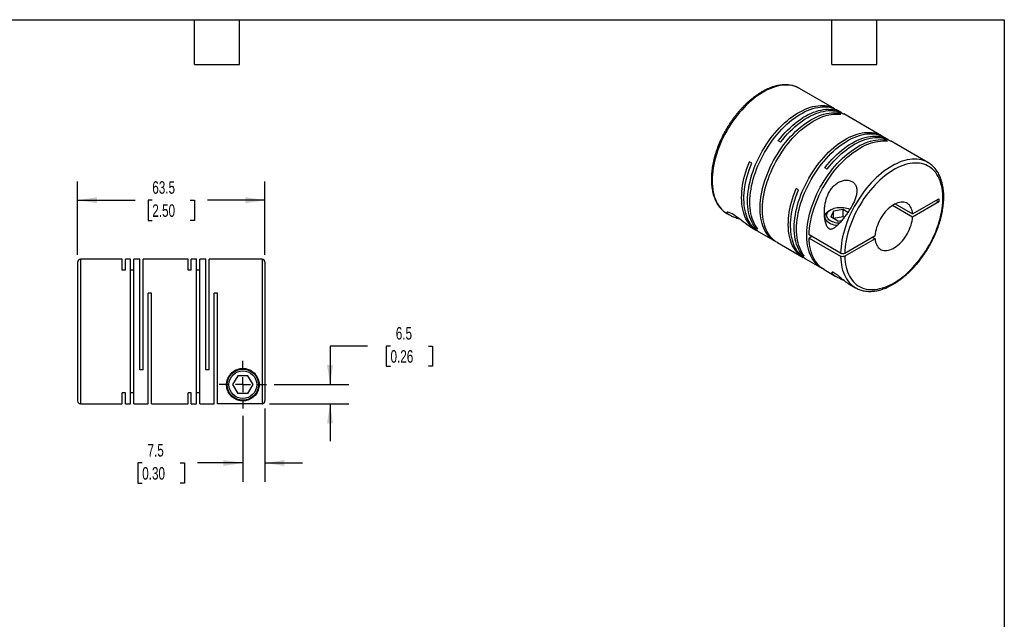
# Model space of a CAD drawing. Header units: millimetres. Extents: x 13 to 546, y 13 to 419.
# Tile 3 of 3: x 213 to 546, y 216 to 419. Entities that reach past the tile are written whole.
import ezdxf

# ---------------------------------------------------------------- set-up
doc = ezdxf.new("R2010")
doc.units = ezdxf.units.MM
doc.header["$LTSCALE"] = 2
doc.linetypes.add('SLD-Center', pattern=[19.05, 15.24, -1.27, 1.27, -1.27])
doc.linetypes.add('SLD-Solid', pattern=[0])
doc.layers.add('CENTER', color=40, linetype='SLD-Center')
doc.layers.add('DIMENSIONS', color=140, linetype='SLD-Solid', lineweight=25)
doc.layers.add('TEXT', color=140, linetype='SLD-Solid', lineweight=25)
doc.styles.add('SLDTEXTSTYLE0', font='TXT', dxfattribs={"width": 0.7})
doc.dimstyles.new('SLDDIMSTYLE1', dxfattribs={"dimtxt": 4.316016, "dimasz": 6.604, "dimexe": 0, "dimexo": 0.0625, "dimgap": 1.079004, "dimtad": 0, "dimtih": 1, "dimtoh": 1, "dimdec": 1, "dimrnd": 1e-09, "dimzin": 12, "dimdsep": 46, "dimtxsty": 'SLDTEXTSTYLE0', "dimsah": 1, "dimcen": 0.09, "dimadec": 0, "dimazin": 3, "dimtfac": 1, "dimtdec": 1, "dimtmove": 0, "dimatfit": 0, "dimfxl": 0, "dimfrac": 2, "dimtolj": 1, "dimtzin": 12, "dimarcsym": 0})
doc.dimstyles.new('SLDDIMSTYLE4', dxfattribs={"dimtxt": 4.316016, "dimasz": 6.604, "dimexe": 0, "dimexo": 0.0625, "dimgap": 1.079004, "dimtad": 0, "dimtih": 1, "dimtoh": 1, "dimdec": 1, "dimrnd": 1e-09, "dimzin": 12, "dimdsep": 46, "dimtxsty": 'SLDTEXTSTYLE0', "dimsah": 1, "dimcen": 0.09, "dimadec": 0, "dimazin": 3, "dimtfac": 1, "dimtdec": 1, "dimtofl": 0, "dimtmove": 0, "dimatfit": 3, "dimfxl": 0, "dimfrac": 2, "dimtolj": 1, "dimtzin": 12, "dimarcsym": 0})

# ---------------------------------------------------------------- blocks, each defined once
blk = doc.blocks.new('_D_5')
at = {"layer": 'DIMENSIONS'}
for p, q in [((295.71, 287.39), (295.71, 262.53)), ((288.21, 284.84), (288.21, 262.53)), ((254.13, 268.88), (252.68, 268.88)), ((252.68, 268.88), (252.68, 262.02)), ((266.95, 268.88), (268.4, 268.88)), ((268.4, 268.88), (268.4, 262.02)), ((288.21, 268.88), (272.8, 268.88)), ((295.71, 268.88), (308.41, 268.88)), ((252.68, 262.02), (254.13, 262.02)), ((268.4, 262.02), (266.95, 262.02))]:
    blk.add_line(p, q, dxfattribs=at)
for points in [[(288.21, 268.88), (281.6, 269.89), (281.6, 267.86)], [(295.71, 268.88), (302.31, 267.86), (302.31, 269.89)]]:
    blk.add_solid(points, dxfattribs=at)
at = {"layer": 'DIMENSIONS', "char_height": 4.233, "attachment_point": 1, "style": 'SLDTEXTSTYLE0'}
for s, insert in [('7.5', (255.92, 275.3)), ('0.30', (254.13, 267.47))]:
    blk.add_mtext(s, dxfattribs=dict(at, insert=insert))
blk = doc.blocks.new('_D_6')
at = {"layer": 'DIMENSIONS'}
for p, q in [((330.44, 308.5), (317.74, 308.5)), ((317.74, 308.5), (317.74, 295.42)), ((338.22, 308.5), (336.77, 308.5)), ((336.77, 308.5), (336.77, 301.64)), ((351.04, 308.5), (352.49, 308.5)), ((352.49, 308.5), (352.49, 301.64)), ((336.77, 301.64), (338.22, 301.64)), ((352.49, 301.64), (351.04, 301.64)), ((298.79, 295.42), (324.09, 295.42)), ((297.25, 288.93), (324.09, 288.93)), ((317.74, 288.93), (317.74, 276.23))]:
    blk.add_line(p, q, dxfattribs=at)
for points in [[(317.74, 295.42), (318.75, 302.03), (316.72, 302.03)], [(317.74, 288.93), (316.72, 282.33), (318.75, 282.33)]]:
    blk.add_solid(points, dxfattribs=at)
at = {"layer": 'DIMENSIONS', "char_height": 4.233, "attachment_point": 1, "style": 'SLDTEXTSTYLE0'}
for s, insert in [('6.5', (340.01, 314.93)), ('0.26', (338.22, 307.1))]:
    blk.add_mtext(s, dxfattribs=dict(at, insert=insert))
blk = doc.blocks.new('_D_7')
at = {"layer": 'DIMENSIONS'}
for p, q in [((232.21, 339.46), (232.21, 364.27)), ((295.71, 339.46), (295.71, 364.27)), ((232.21, 357.92), (251.69, 357.92)), ((257.54, 357.92), (256.09, 357.92)), ((256.09, 357.92), (256.09, 351.06)), ((270.37, 357.92), (271.82, 357.92)), ((271.82, 357.92), (271.82, 351.06)), ((295.71, 357.92), (276.22, 357.92)), ((256.09, 351.06), (257.54, 351.06)), ((271.82, 351.06), (270.37, 351.06))]:
    blk.add_line(p, q, dxfattribs=at)
for points in [[(232.21, 357.92), (238.81, 356.91), (238.81, 358.94)], [(295.71, 357.92), (289.1, 358.94), (289.1, 356.91)]]:
    blk.add_solid(points, dxfattribs=at)
at = {"layer": 'DIMENSIONS', "char_height": 4.233, "attachment_point": 1, "style": 'SLDTEXTSTYLE0'}
for s, insert in [('63.5', (257.54, 364.35)), ('2.50', (257.54, 356.52))]:
    blk.add_mtext(s, dxfattribs=dict(at, insert=insert))
blk = doc.blocks.new('SW_CENTERMARKSYMBOL_2')
at = {"layer": 'CENTER', "color": 0}
for p, q in [((0, 5.08), (0, 8.04)), ((-5.08, 0), (-8.04, 0)), ((0, 0), (-2.54, 0)), ((0, 0), (0, 2.54)), ((0, 0), (0, -2.54)), ((0, 0), (2.54, 0)), ((5.08, 0), (8.04, 0)), ((0, -5.08), (0, -8.04))]:
    blk.add_line(p, q, dxfattribs=at)

msp = doc.modelspace()

# ---------------------------------------------------------------- linework, layer by layer
for p, q in [((476.74, 395.8), (476.72, 395.81)), ((488.73, 388.88), (476.74, 395.8)), ((490.95, 387.6), (489.5, 388.43)), ((490.69, 387.03), (489.91, 387.48)), ((489.91, 387.11), (489.91, 387.48)), ((504.53, 379.76), (491.73, 387.15)), ((470.29, 377.58), (469.51, 378.03)), ((506.76, 378.47), (505.31, 379.31)), ((506.49, 377.91), (505.72, 378.36)), ((505.72, 377.99), (505.72, 378.36)), ((520.23, 370.7), (507.54, 378.02)), ((460.56, 370.52), (459.78, 370.97)), ((486.09, 368.46), (485.32, 368.91)), ((476.36, 361.39), (475.58, 361.84)), ((515.03, 353.27), (523.89, 358.38)), ((523.89, 357.32), (515.03, 352.2)), ((522.97, 357.85), (523.89, 357.32)), ((523.89, 358.38), (523.89, 357.32)), ((487.33, 354.71), (486.91, 354.46)), ((488.21, 354.2), (487.31, 352.27)), ((491.55, 354.72), (488.21, 354.2)), ((488.21, 351.75), (488.21, 354.2)), ((493.12, 353.81), (491.55, 354.72)), ((491.55, 352.27), (491.55, 354.72)), ((515.03, 352.2), (508.23, 356.13)), ((509.14, 356.67), (515.03, 353.27)), ((452.24, 353.37), (452.99, 352.93)), ((485.35, 352.3), (485.35, 351.31)), ((489.76, 350.86), (487.31, 352.27)), ((491.55, 352.27), (488.21, 351.75)), ((489.76, 350.86), (491.04, 351.05)), ((491.87, 352.09), (491.55, 352.27)), ((460.69, 348.49), (462.21, 347.61)), ((461.79, 348.57), (462.11, 348.76)), ((462.57, 348.12), (461.79, 348.57)), ((462.99, 347.16), (468.47, 344)), ((469.25, 343.55), (478.02, 338.49)), ((490.66, 340.01), (479.98, 346.18)), ((480.9, 345.65), (479.98, 345.11)), ((479.98, 345.11), (490.66, 338.95)), ((492.08, 340.01), (502.34, 345.94)), ((502.34, 344.88), (492.08, 338.95)), ((501.42, 345.41), (502.34, 344.88)), ((232.21, 336.92), (232.21, 289.92)), ((247.31, 337.92), (233.21, 337.92)), ((233.21, 337.92), (233.21, 288.92)), ((247.31, 334.19), (247.31, 337.92)), ((250.16, 337.92), (248.41, 337.92)), ((248.41, 334.19), (248.41, 337.92)), ((250.16, 288.92), (250.16, 337.92)), ((253.31, 337.92), (251.26, 337.92)), ((251.26, 288.92), (251.26, 337.92)), ((253.31, 300.42), (253.31, 337.92)), ((269.66, 337.92), (254.41, 337.92)), ((254.41, 300.42), (254.41, 337.92)), ((269.66, 334.19), (269.66, 337.92)), ((272.51, 337.92), (270.76, 337.92)), ((270.76, 334.19), (270.76, 337.92)), ((272.51, 288.92), (272.51, 337.92)), ((275.66, 337.92), (273.61, 337.92)), ((273.61, 288.92), (273.61, 337.92)), ((275.66, 300.42), (275.66, 337.92)), ((294.71, 337.92), (276.76, 337.92)), ((276.76, 300.42), (276.76, 337.92)), ((294.71, 337.92), (294.71, 288.93)), ((295.71, 336.92), (295.71, 289.93)), ((477.6, 339.45), (477.92, 339.63)), ((478.37, 339), (477.6, 339.45)), ((478.79, 338.04), (484.27, 334.87)), ((248.41, 334.19), (247.31, 334.19)), ((251.26, 334.19), (250.16, 334.19)), ((270.76, 334.19), (269.66, 334.19)), ((273.61, 334.19), (272.51, 334.19)), ((485.05, 334.42), (489.07, 332.1)), ((493.2, 329.72), (495.73, 328.26)), ((495.73, 328.26), (495.76, 328.24)), ((257.26, 326.42), (256.16, 326.42)), ((256.16, 288.92), (256.16, 326.42)), ((257.26, 288.92), (257.26, 326.42)), ((279.61, 326.42), (278.51, 326.42)), ((278.51, 288.92), (278.51, 326.42)), ((279.61, 288.93), (279.61, 326.42)), ((254.41, 300.42), (253.31, 300.42)), ((276.76, 300.42), (275.66, 300.42)), ((286.47, 298.42), (284.74, 295.42)), ((289.94, 298.42), (286.47, 298.42)), ((291.67, 295.42), (289.94, 298.42)), ((284.74, 295.42), (286.47, 292.42)), ((289.94, 292.42), (291.67, 295.42)), ((248.41, 292.66), (247.31, 292.66)), ((247.31, 288.92), (247.31, 292.66)), ((248.41, 288.92), (248.41, 292.66)), ((251.26, 292.66), (250.16, 292.66)), ((270.76, 292.66), (269.66, 292.66)), ((269.66, 288.92), (269.66, 292.66)), ((270.76, 288.92), (270.76, 292.66)), ((273.61, 292.66), (272.51, 292.66)), ((289.94, 292.42), (286.47, 292.42)), ((233.21, 288.92), (247.31, 288.92)), ((248.41, 288.92), (250.16, 288.92)), ((251.26, 288.92), (256.16, 288.92)), ((257.26, 288.92), (269.66, 288.92)), ((270.76, 288.92), (272.51, 288.92)), ((273.61, 288.92), (278.51, 288.92)), ((294.71, 288.93), (279.61, 288.93))]:
    msp.add_line(p, q)
at = {"flags": 128}
for points in [[(476.72, 395.81), (476.26, 396.06), (475.59, 396.35), (474.89, 396.59), (474.16, 396.76), (473.41, 396.88), (472.63, 396.94), (471.83, 396.94), (471.02, 396.88), (470.18, 396.76), (469.33, 396.59), (468.47, 396.35), (467.6, 396.06), (466.72, 395.71), (465.83, 395.3), (464.94, 394.84), (464.05, 394.32), (463.15, 393.76), (462.27, 393.14), (461.39, 392.47), (460.51, 391.76), (459.65, 391), (458.8, 390.19), (457.97, 389.35), (457.15, 388.46), (456.35, 387.54), (455.58, 386.59), (454.82, 385.6), (454.1, 384.59), (453.4, 383.54), (452.73, 382.48), (452.09, 381.39), (451.48, 380.28), (450.91, 379.16), (450.37, 378.03), (449.88, 376.89), (449.42, 375.74), (449, 374.59), (448.62, 373.44), (448.28, 372.29), (447.99, 371.15), (447.74, 370.01), (447.53, 368.89), (447.37, 367.79), (447.26, 366.7), (447.19, 365.63), (447.17, 364.59), (447.19, 363.57), (447.26, 362.59), (447.37, 361.63), (447.53, 360.71), (447.74, 359.83), (447.99, 358.98), (448.28, 358.18), (448.61, 357.42), (448.99, 356.7), (449.41, 356.03), (449.87, 355.41), (450.37, 354.85), (450.9, 354.33), (451.47, 353.87), (452.08, 353.46), (452.24, 353.37)], [(461.79, 348.57), (461.34, 349.2), (460.93, 349.87), (460.56, 350.59), (460.23, 351.35), (459.94, 352.16), (459.7, 353), (459.5, 353.89), (459.34, 354.81), (459.23, 355.77), (459.17, 356.75), (459.15, 357.77), (459.18, 358.81), (459.25, 359.88), (459.37, 360.96), (459.54, 362.07), (459.74, 363.18), (460, 364.32), (460.29, 365.45), (460.63, 366.6), (461.01, 367.75), (461.43, 368.89), (461.89, 370.04), (462.39, 371.18), (462.93, 372.3), (463.5, 373.42), (464.1, 374.52), (464.74, 375.61), (465.41, 376.67), (466.11, 377.71), (466.83, 378.72), (467.59, 379.7), (468.36, 380.65), (469.16, 381.57), (469.97, 382.45), (470.8, 383.29), (471.65, 384.09), (472.51, 384.85), (473.38, 385.56), (474.26, 386.23), (475.14, 386.84), (476.03, 387.41), (476.92, 387.92), (477.81, 388.38), (478.69, 388.79), (479.57, 389.13), (480.44, 389.43), (481.3, 389.66), (482.15, 389.84), (482.98, 389.96), (483.8, 390.02), (484.59, 390.02), (485.37, 389.97), (486.12, 389.85), (486.85, 389.68), (487.54, 389.44), (488.21, 389.16), (488.85, 388.81), (489.11, 388.65)], [(462.57, 348.12), (462.12, 348.75), (461.71, 349.42), (461.33, 350.14), (461.01, 350.9), (460.72, 351.71), (460.48, 352.55), (460.28, 353.44), (460.12, 354.36), (460.01, 355.32), (459.95, 356.3), (459.93, 357.32), (459.96, 358.36), (460.03, 359.43), (460.15, 360.51), (460.31, 361.62), (460.52, 362.74), (460.77, 363.87), (461.07, 365), (461.41, 366.15), (461.79, 367.3), (462.21, 368.44), (462.67, 369.59), (463.17, 370.73), (463.7, 371.86), (464.27, 372.97), (464.88, 374.07), (465.52, 375.16), (466.19, 376.22), (466.89, 377.26), (467.61, 378.27), (468.36, 379.25), (469.14, 380.2), (469.93, 381.12), (470.75, 382), (471.58, 382.84), (472.43, 383.64), (473.29, 384.4), (474.16, 385.11), (475.04, 385.78), (475.92, 386.39), (476.81, 386.96), (477.7, 387.47), (478.59, 387.93), (479.47, 388.34), (480.35, 388.69), (481.22, 388.98), (482.08, 389.21), (482.93, 389.39), (483.76, 389.51), (484.58, 389.57), (485.37, 389.57), (486.15, 389.52), (486.9, 389.4), (487.62, 389.23), (488.32, 389), (488.99, 388.71), (489.5, 388.43)], [(468.87, 343.78), (468.6, 343.93), (467.98, 344.31), (467.39, 344.74), (466.84, 345.23), (466.33, 345.77), (465.85, 346.36), (465.41, 347.01), (465.02, 347.7), (464.66, 348.43), (464.35, 349.21), (464.08, 350.04), (463.86, 350.9), (463.67, 351.8), (463.54, 352.74), (463.45, 353.71), (463.4, 354.7), (463.4, 355.73), (463.45, 356.78), (463.54, 357.86), (463.67, 358.95), (463.86, 360.06), (464.08, 361.18), (464.35, 362.32), (464.66, 363.46), (465.02, 364.6), (465.41, 365.75), (465.85, 366.9), (466.33, 368.04), (466.84, 369.18), (467.39, 370.3), (467.98, 371.41), (468.6, 372.51), (469.25, 373.58), (469.93, 374.63), (470.64, 375.66), (471.37, 376.66), (472.13, 377.63), (472.92, 378.57), (473.72, 379.47), (474.54, 380.34), (475.38, 381.17), (476.23, 381.95), (477.1, 382.69), (477.97, 383.38), (478.85, 384.03), (479.74, 384.62), (480.63, 385.17), (481.52, 385.66), (482.4, 386.1), (483.29, 386.48), (484.16, 386.81), (485.03, 387.08), (485.88, 387.29), (486.73, 387.45), (487.55, 387.54), (488.36, 387.58), (489.15, 387.56), (489.91, 387.48)], [(469.25, 343.55), (468.75, 343.86), (468.17, 344.29), (467.62, 344.78), (467.1, 345.32), (466.63, 345.92), (466.19, 346.56), (465.8, 347.25), (465.44, 347.98), (465.13, 348.77), (464.86, 349.59), (464.63, 350.45), (464.45, 351.35), (464.32, 352.29), (464.22, 353.26), (464.18, 354.26), (464.18, 355.28), (464.22, 356.33), (464.32, 357.41), (464.45, 358.5), (464.63, 359.61), (464.86, 360.73), (465.13, 361.87), (465.44, 363.01), (465.8, 364.16), (466.19, 365.3), (466.63, 366.45), (467.1, 367.59), (467.62, 368.73), (468.17, 369.85), (468.75, 370.96), (469.37, 372.06), (470.02, 373.13), (470.7, 374.18), (471.41, 375.21), (472.15, 376.21), (472.91, 377.18), (473.69, 378.12), (474.5, 379.03), (475.32, 379.89), (476.16, 380.72), (477.01, 381.5), (477.88, 382.24), (478.75, 382.93), (479.63, 383.58), (480.52, 384.17), (481.41, 384.72), (482.29, 385.21), (483.18, 385.65), (484.06, 386.03), (484.94, 386.36), (485.81, 386.63), (486.66, 386.84), (487.5, 387), (488.33, 387.09), (489.14, 387.13), (489.92, 387.11), (490.69, 387.03)], [(469.51, 378.03), (470.28, 378.99), (471.07, 379.92), (471.87, 380.82), (472.7, 381.68), (473.54, 382.49), (474.4, 383.27), (475.26, 384), (476.14, 384.68), (477.02, 385.32), (477.91, 385.9), (478.8, 386.44), (479.68, 386.92), (480.57, 387.34), (481.45, 387.72), (482.33, 388.03), (483.19, 388.29), (484.04, 388.49), (484.88, 388.64), (485.7, 388.72), (486.51, 388.74), (487.29, 388.71), (488.05, 388.62), (488.79, 388.47), (489.5, 388.26), (490.18, 387.99), (490.83, 387.67), (491.34, 387.36)], [(470.29, 377.58), (471.06, 378.54), (471.84, 379.47), (472.65, 380.37), (473.48, 381.23), (474.32, 382.04), (475.17, 382.82), (476.04, 383.55), (476.92, 384.23), (477.8, 384.87), (478.68, 385.45), (479.57, 385.99), (480.46, 386.47), (481.35, 386.9), (482.23, 387.27), (483.1, 387.58), (483.97, 387.84), (484.82, 388.04), (485.66, 388.19), (486.48, 388.27), (487.29, 388.3), (488.07, 388.26), (488.83, 388.17), (489.57, 388.02), (490.27, 387.81), (490.96, 387.54), (491.61, 387.22), (491.73, 387.15)], [(477.6, 339.45), (477.14, 340.07), (476.73, 340.74), (476.36, 341.46), (476.03, 342.23), (475.74, 343.03), (475.5, 343.88), (475.3, 344.76), (475.15, 345.69), (475.04, 346.64), (474.98, 347.63), (474.96, 348.65), (474.98, 349.69), (475.06, 350.75), (475.18, 351.84), (475.34, 352.94), (475.55, 354.06), (475.8, 355.19), (476.1, 356.33), (476.43, 357.48), (476.81, 358.62), (477.23, 359.77), (477.69, 360.91), (478.19, 362.05), (478.73, 363.18), (479.3, 364.3), (479.91, 365.4), (480.55, 366.48), (481.21, 367.54), (481.91, 368.58), (482.64, 369.59), (483.39, 370.58), (484.16, 371.53), (484.96, 372.45), (485.78, 373.33), (486.61, 374.17), (487.45, 374.97), (488.31, 375.73), (489.19, 376.44), (490.06, 377.1), (490.95, 377.72), (491.84, 378.28), (492.73, 378.8), (493.61, 379.26), (494.5, 379.66), (495.38, 380.01), (496.25, 380.3), (497.11, 380.54), (497.95, 380.72), (498.79, 380.84), (499.6, 380.9), (500.4, 380.9), (501.17, 380.84), (501.92, 380.73), (502.65, 380.55), (503.35, 380.32), (504.02, 380.03), (504.66, 379.69), (504.91, 379.52)], [(478.37, 339), (477.92, 339.62), (477.51, 340.29), (477.14, 341.01), (476.81, 341.78), (476.52, 342.58), (476.28, 343.43), (476.08, 344.32), (475.93, 345.24), (475.82, 346.19), (475.75, 347.18), (475.73, 348.2), (475.76, 349.24), (475.84, 350.3), (475.95, 351.39), (476.12, 352.49), (476.33, 353.61), (476.58, 354.74), (476.87, 355.88), (477.21, 357.03), (477.59, 358.17), (478.01, 359.32), (478.47, 360.47), (478.97, 361.6), (479.51, 362.73), (480.08, 363.85), (480.68, 364.95), (481.32, 366.03), (481.99, 367.1), (482.69, 368.13), (483.42, 369.15), (484.17, 370.13), (484.94, 371.08), (485.74, 372), (486.55, 372.88), (487.39, 373.72), (488.23, 374.52), (489.09, 375.28), (489.96, 375.99), (490.84, 376.65), (491.73, 377.27), (492.61, 377.83), (493.5, 378.35), (494.39, 378.81), (495.28, 379.21), (496.15, 379.56), (497.02, 379.86), (497.88, 380.09), (498.73, 380.27), (499.56, 380.39), (500.38, 380.45), (501.18, 380.45), (501.95, 380.39), (502.7, 380.28), (503.43, 380.1), (504.13, 379.87), (504.79, 379.58), (505.31, 379.31)], [(484.67, 334.66), (484.4, 334.8), (483.78, 335.18), (483.19, 335.62), (482.64, 336.11), (482.13, 336.65), (481.66, 337.24), (481.22, 337.88), (480.82, 338.57), (480.47, 339.31), (480.15, 340.09), (479.89, 340.91), (479.66, 341.78), (479.48, 342.68), (479.34, 343.61), (479.25, 344.58), (479.21, 345.58), (479.21, 346.61), (479.25, 347.66), (479.34, 348.73), (479.48, 349.83), (479.66, 350.94), (479.89, 352.06), (480.15, 353.19), (480.47, 354.34), (480.82, 355.48), (481.22, 356.63), (481.66, 357.78), (482.13, 358.92), (482.64, 360.05), (483.19, 361.18), (483.78, 362.29), (484.4, 363.38), (485.05, 364.46), (485.73, 365.51), (486.44, 366.54), (487.18, 367.54), (487.94, 368.51), (488.72, 369.45), (489.52, 370.35), (490.35, 371.22), (491.18, 372.04), (492.04, 372.83), (492.9, 373.56), (493.78, 374.26), (494.66, 374.9), (495.54, 375.5), (496.43, 376.04), (497.32, 376.54), (498.21, 376.97), (499.09, 377.36), (499.97, 377.69), (500.83, 377.96), (501.69, 378.17), (502.53, 378.32), (503.35, 378.42), (504.16, 378.46), (504.95, 378.44), (505.72, 378.36)], [(479.98, 346.18), (480.03, 347.23), (480.12, 348.3), (480.26, 349.39), (480.44, 350.5), (480.67, 351.63), (480.94, 352.76), (481.25, 353.9), (481.61, 355.05), (482, 356.2), (482.44, 357.34), (482.91, 358.48), (483.43, 359.62), (483.98, 360.74), (484.56, 361.85), (485.18, 362.94), (485.83, 364.02), (486.52, 365.07), (487.23, 366.1), (487.96, 367.1), (488.72, 368.07), (489.5, 369.01), (490.31, 369.91), (491.13, 370.77), (491.97, 371.6), (492.82, 372.38), (493.69, 373.12), (494.56, 373.81), (495.44, 374.46), (496.33, 375.05), (497.21, 375.6), (498.1, 376.09), (498.99, 376.53), (499.87, 376.91), (500.75, 377.24), (501.61, 377.51), (502.47, 377.72), (503.31, 377.87), (504.13, 377.97), (504.94, 378.01), (505.73, 377.99), (506.49, 377.91)], [(485.32, 368.91), (486.08, 369.87), (486.87, 370.8), (487.68, 371.7), (488.5, 372.55), (489.34, 373.37), (490.2, 374.14), (491.07, 374.87), (491.94, 375.56), (492.82, 376.19), (493.71, 376.78), (494.6, 377.31), (495.49, 377.79), (496.37, 378.22), (497.26, 378.59), (498.13, 378.91), (498.99, 379.17), (499.85, 379.37), (500.69, 379.51), (501.51, 379.6), (502.31, 379.62), (503.09, 379.59), (503.86, 379.49), (504.59, 379.34), (505.3, 379.13), (505.98, 378.87), (506.63, 378.54), (507.14, 378.24)], [(486.09, 368.46), (486.86, 369.42), (487.65, 370.35), (488.45, 371.25), (489.28, 372.1), (490.12, 372.92), (490.98, 373.7), (491.84, 374.43), (492.72, 375.11), (493.6, 375.74), (494.49, 376.33), (495.38, 376.86), (496.27, 377.35), (497.15, 377.77), (498.03, 378.14), (498.91, 378.46), (499.77, 378.72), (500.62, 378.92), (501.46, 379.06), (502.29, 379.15), (503.09, 379.17), (503.87, 379.14), (504.63, 379.05), (505.37, 378.89), (506.08, 378.69), (506.76, 378.42), (507.41, 378.09), (507.54, 378.02)], [(462.61, 347.4), (462.08, 347.69), (461.48, 348.09), (460.9, 348.55), (460.37, 349.06), (459.87, 349.62), (459.41, 350.23), (458.99, 350.89), (458.61, 351.6), (458.27, 352.36), (457.98, 353.15), (457.73, 353.99), (457.52, 354.87), (457.36, 355.79), (457.24, 356.74), (457.17, 357.72), (457.14, 358.73), (457.16, 359.76), (457.22, 360.82), (457.33, 361.9), (457.48, 363), (457.68, 364.12), (457.93, 365.25), (458.21, 366.38), (458.54, 367.53), (458.91, 368.67), (459.33, 369.82), (459.78, 370.97)], [(462.99, 347.16), (462.87, 347.23), (462.26, 347.64), (461.69, 348.09), (461.15, 348.6), (460.65, 349.16), (460.19, 349.78), (459.77, 350.44), (459.39, 351.15), (459.05, 351.9), (458.76, 352.7), (458.51, 353.54), (458.3, 354.42), (458.13, 355.33), (458.02, 356.28), (457.94, 357.26), (457.92, 358.27), (457.93, 359.31), (458, 360.37), (458.11, 361.45), (458.26, 362.55), (458.46, 363.67), (458.7, 364.8), (458.99, 365.93), (459.32, 367.08), (459.69, 368.22), (460.1, 369.37), (460.56, 370.52)], [(520.24, 370.69), (520.07, 370.78), (519.42, 371.11), (518.73, 371.37), (518.02, 371.58), (517.28, 371.73), (516.52, 371.82), (515.73, 371.84), (514.92, 371.82), (514.09, 371.73), (513.25, 371.58), (512.4, 371.37), (511.53, 371.11), (510.65, 370.79), (509.77, 370.41), (508.88, 369.98), (507.99, 369.49), (507.09, 368.95), (506.2, 368.36), (505.32, 367.71), (504.44, 367.02), (503.57, 366.28), (502.72, 365.5), (501.88, 364.68), (501.05, 363.81), (500.24, 362.91), (499.45, 361.97), (498.69, 361), (497.95, 360), (497.23, 358.97), (496.55, 357.92), (495.89, 356.84), (495.27, 355.74), (494.68, 354.63), (494.13, 353.5), (493.61, 352.36), (493.13, 351.22), (492.69, 350.07), (492.29, 348.92), (491.94, 347.77), (491.62, 346.62), (491.35, 345.48), (491.12, 344.36), (490.94, 343.24), (490.8, 342.15), (490.71, 341.07), (490.66, 340.01)], [(492.08, 338.95), (492.12, 337.98), (492.21, 337.03), (492.35, 336.12), (492.53, 335.24), (492.76, 334.4), (493.03, 333.6), (493.34, 332.85), (493.7, 332.13), (494.09, 331.47), (494.53, 330.85), (495, 330.28), (495.51, 329.77), (496.06, 329.3), (496.65, 328.9), (497.26, 328.54), (497.91, 328.24), (498.58, 328), (499.29, 327.82), (500.02, 327.7), (500.77, 327.63), (501.55, 327.62), (502.34, 327.67), (503.15, 327.78), (503.98, 327.95), (504.82, 328.18), (505.67, 328.46), (506.53, 328.8), (507.4, 329.2), (508.26, 329.64), (509.13, 330.15), (510, 330.7), (510.87, 331.31), (511.72, 331.96), (512.58, 332.66), (513.41, 333.41), (514.24, 334.19), (515.05, 335.02), (515.85, 335.89), (516.62, 336.79), (517.38, 337.73), (518.1, 338.7), (518.81, 339.7), (519.48, 340.72), (520.13, 341.76), (520.74, 342.83), (521.33, 343.91), (521.87, 345.01), (522.38, 346.11), (522.86, 347.23), (523.29, 348.35), (523.69, 349.47), (524.04, 350.59), (524.35, 351.71), (524.62, 352.82), (524.84, 353.92), (525.02, 355.01), (525.16, 356.08), (525.25, 357.13), (525.3, 358.16), (525.3, 359.16), (525.25, 360.14), (525.16, 361.09), (525.02, 362), (524.84, 362.88), (524.62, 363.72), (524.35, 364.52), (524.04, 365.27), (523.69, 365.99), (523.29, 366.65), (522.86, 367.27), (522.38, 367.84), (521.87, 368.36), (521.33, 368.82), (520.74, 369.24), (520.13, 369.59), (519.48, 369.89), (518.81, 370.13), (518.1, 370.32), (517.38, 370.44), (516.62, 370.51), (515.85, 370.52), (515.05, 370.47), (514.24, 370.36), (513.41, 370.2), (512.58, 369.97), (511.72, 369.69), (510.87, 369.35), (510, 368.96), (509.13, 368.51), (508.26, 368.01), (507.4, 367.46), (506.53, 366.85), (505.67, 366.2), (504.82, 365.5), (503.98, 364.76), (503.15, 363.97), (502.34, 363.14), (501.55, 362.28), (500.77, 361.37), (500.02, 360.44), (499.29, 359.47), (498.58, 358.48), (497.91, 357.45), (497.26, 356.41), (496.65, 355.34), (496.06, 354.26), (495.51, 353.17), (495, 352.06), (494.53, 350.94), (494.09, 349.82), (493.7, 348.7), (493.34, 347.58), (493.03, 346.46), (492.76, 345.35), (492.53, 344.25), (492.35, 343.16), (492.21, 342.09), (492.12, 341.04), (492.08, 340.01)], [(478.41, 338.27), (477.89, 338.56), (477.29, 338.96), (476.71, 339.42), (476.18, 339.93), (475.68, 340.49), (475.22, 341.1), (474.8, 341.76), (474.42, 342.47), (474.08, 343.23), (473.78, 344.03), (473.53, 344.86), (473.32, 345.74), (473.16, 346.66), (473.04, 347.61), (472.97, 348.59), (472.94, 349.6), (472.96, 350.63), (473.02, 351.7), (473.13, 352.78), (473.29, 353.88), (473.49, 354.99), (473.73, 356.12), (474.02, 357.26), (474.35, 358.4), (474.72, 359.55), (475.13, 360.7), (475.58, 361.84)], [(478.79, 338.04), (478.67, 338.11), (478.06, 338.51), (477.49, 338.97), (476.96, 339.48), (476.46, 340.04), (476, 340.65), (475.58, 341.32), (475.2, 342.02), (474.86, 342.78), (474.56, 343.58), (474.31, 344.42), (474.1, 345.29), (473.94, 346.21), (473.82, 347.16), (473.75, 348.14), (473.72, 349.15), (473.74, 350.19), (473.8, 351.25), (473.91, 352.33), (474.06, 353.43), (474.26, 354.54), (474.51, 355.67), (474.79, 356.81), (475.12, 357.95), (475.49, 359.1), (475.91, 360.25), (476.36, 361.39)], [(515.03, 353.27), (514.97, 353.85), (514.86, 354.41), (514.71, 354.92), (514.51, 355.39), (514.27, 355.82), (513.99, 356.2), (513.67, 356.52), (513.31, 356.79), (512.92, 357), (512.5, 357.16), (512.05, 357.25), (511.57, 357.29), (511.08, 357.26), (510.56, 357.18), (510.04, 357.03), (509.5, 356.83), (508.96, 356.57), (508.41, 356.26), (507.87, 355.89), (507.33, 355.47), (506.81, 355.01), (506.29, 354.5), (505.8, 353.95), (505.32, 353.37), (504.87, 352.76), (504.45, 352.11), (504.06, 351.45), (503.7, 350.77), (503.38, 350.07), (503.1, 349.37), (502.86, 348.67), (502.66, 347.97), (502.51, 347.28), (502.4, 346.6), (502.34, 345.94)], [(460.69, 348.49), (460.6, 348.54), (460.15, 348.82), (459.67, 349.15), (459.03, 349.61), (458.33, 350.14), (457.7, 350.63), (457.02, 351.15), (456.38, 351.64), (455.73, 352.12), (455.11, 352.55), (454.49, 352.94), (453.9, 353.28), (453.36, 353.55), (452.87, 353.75), (452.49, 353.84), (452.24, 353.84), (452.13, 353.77), (452.16, 353.6), (452.35, 353.38), (452.8, 353.05), (453.45, 352.69), (453.45, 352.69)], [(489.44, 349.32), (489, 349.39), (488.46, 349.51), (487.94, 349.67), (487.46, 349.86), (487.01, 350.07), (486.61, 350.32), (486.26, 350.59), (485.96, 350.88), (485.72, 351.18), (485.54, 351.51), (485.42, 351.83), (485.36, 352.17), (485.37, 352.51), (485.44, 352.84), (485.57, 353.17), (485.77, 353.49), (486.03, 353.79), (486.34, 354.07), (486.71, 354.34), (486.91, 354.46)], [(490.21, 350.09), (489.89, 350.11), (489.35, 350.18), (488.82, 350.29), (488.32, 350.43), (487.86, 350.61), (487.43, 350.81), (487.05, 351.05), (486.72, 351.3), (486.44, 351.58), (486.22, 351.88), (486.07, 352.19), (485.98, 352.51), (485.96, 352.83), (486, 353.15), (486.1, 353.46), (486.27, 353.77), (486.51, 354.06), (486.8, 354.34), (487.14, 354.59), (487.53, 354.82), (487.97, 355.01), (488.45, 355.18), (488.95, 355.32), (489.48, 355.41), (490.03, 355.48), (490.58, 355.5), (491.14, 355.49), (491.69, 355.43), (492.23, 355.34), (492.74, 355.22), (493.22, 355.06), (493.67, 354.87), (493.78, 354.81)], [(502.34, 344.88), (502.4, 344.29), (502.51, 343.73), (502.66, 343.22), (502.86, 342.75), (503.1, 342.32), (503.38, 341.95), (503.7, 341.62), (504.06, 341.35), (504.45, 341.14), (504.87, 340.99), (505.32, 340.89), (505.8, 340.86), (506.29, 340.88), (506.81, 340.96), (507.33, 341.11), (507.87, 341.31), (508.41, 341.57), (508.96, 341.89), (509.5, 342.25), (510.04, 342.67), (510.56, 343.13), (511.08, 343.64), (511.57, 344.19), (512.05, 344.77), (512.5, 345.39), (512.92, 346.03), (513.31, 346.69), (513.67, 347.37), (513.99, 348.07), (514.27, 348.77), (514.51, 349.47), (514.71, 350.17), (514.86, 350.86), (514.97, 351.54), (515.03, 352.2)], [(485.05, 334.42), (484.56, 334.73), (483.98, 335.16), (483.43, 335.65), (482.91, 336.19), (482.44, 336.78), (482, 337.43), (481.61, 338.12), (481.25, 338.85), (480.94, 339.63), (480.67, 340.45), (480.44, 341.31), (480.26, 342.21), (480.12, 343.15), (480.03, 344.12), (479.98, 345.11)], [(490.66, 338.95), (490.71, 337.95), (490.8, 336.98), (490.94, 336.04), (491.12, 335.14), (491.35, 334.27), (491.62, 333.45), (491.94, 332.67), (492.29, 331.93), (492.69, 331.24), (493.13, 330.6), (493.61, 330.01), (494.13, 329.47), (494.68, 328.98), (495.27, 328.55), (495.73, 328.26)]]:
    msp.add_lwpolyline(points, dxfattribs=at)
for radius in [5.3, 4.7]:
    msp.add_circle((288.21, 295.42), radius)
for centre, start, end in [((233.21, 336.92), 90, 180), ((294.71, 336.92), 0, 90), ((233.21, 289.92), 180, 270)]:
    msp.add_arc(centre, 1, start, end)
for points, knots in [([(476.72, 395.81), (476.71, 395.82), (476.49, 395.96), (476.04, 396.17), (475.38, 396.45), (474.69, 396.67), (473.98, 396.85), (473.24, 396.97), (472.48, 397.03), (471.71, 397.04), (470.92, 397), (470.11, 396.91), (469.28, 396.76), (468.45, 396.55), (467.6, 396.3), (466.75, 395.99), (465.9, 395.63), (465.04, 395.21), (464.18, 394.75), (463.32, 394.24), (462.47, 393.69), (461.62, 393.09), (460.78, 392.44), (459.95, 391.76), (459.12, 391.03), (458.32, 390.26), (457.52, 389.46), (456.75, 388.62), (455.99, 387.75), (455.25, 386.85), (454.54, 385.92), (453.85, 384.97), (453.18, 383.99), (452.54, 382.99), (451.92, 381.97), (451.34, 380.93), (450.79, 379.87), (450.27, 378.81), (449.78, 377.73), (449.33, 376.65), (448.91, 375.56), (448.53, 374.47), (448.18, 373.38), (447.88, 372.29), (447.61, 371.21), (447.38, 370.13), (447.2, 369.07), (447.05, 368.01), (446.95, 366.97), (446.89, 365.95), (446.87, 364.95), (446.89, 363.97), (446.96, 363.01), (447.06, 362.08), (447.22, 361.18), (447.41, 360.31), (447.65, 359.48), (447.92, 358.68), (448.24, 357.91), (448.6, 357.19), (449, 356.51), (449.43, 355.88), (449.91, 355.29), (450.41, 354.75), (450.95, 354.26), (451.53, 353.82), (451.97, 353.52), (452.23, 353.38), (452.28, 353.35)], [0, 0, 0, 0, 0.001139, 0.016197, 0.031253, 0.046327, 0.06144, 0.076609, 0.091845, 0.107154, 0.122539, 0.137994, 0.153513, 0.169085, 0.1847, 0.200349, 0.21602, 0.231706, 0.247401, 0.263098, 0.278793, 0.294484, 0.310168, 0.325846, 0.341516, 0.357179, 0.372835, 0.388484, 0.404127, 0.419765, 0.435398, 0.451027, 0.466653, 0.482278, 0.497901, 0.513524, 0.529147, 0.544772, 0.560399, 0.57603, 0.591664, 0.607303, 0.622948, 0.6386, 0.654259, 0.669926, 0.685602, 0.701287, 0.716981, 0.732684, 0.748395, 0.764112, 0.779834, 0.795557, 0.811273, 0.826978, 0.842663, 0.858317, 0.87393, 0.889491, 0.904988, 0.920413, 0.93576, 0.951029, 0.966225, 0.981358, 0.996445, 1, 1, 1, 1]), ([(495.77, 328.24), (495.93, 328.15), (496.31, 327.94), (496.92, 327.68), (497.6, 327.44), (498.31, 327.26), (499.04, 327.12), (499.79, 327.04), (500.56, 327.02), (501.35, 327.05), (502.15, 327.13), (502.97, 327.26), (503.81, 327.45), (504.65, 327.7), (505.5, 327.99), (506.35, 328.34), (507.21, 328.74), (508.07, 329.19), (508.93, 329.68), (509.78, 330.23), (510.63, 330.82), (511.48, 331.45), (512.31, 332.13), (513.14, 332.84), (513.95, 333.6), (514.74, 334.39), (515.52, 335.22), (516.29, 336.08), (517.03, 336.97), (517.75, 337.9), (518.45, 338.85), (519.12, 339.82), (519.77, 340.82), (520.39, 341.83), (520.98, 342.87), (521.54, 343.92), (522.07, 344.98), (522.57, 346.05), (523.03, 347.13), (523.46, 348.22), (523.85, 349.31), (524.2, 350.4), (524.52, 351.49), (524.79, 352.58), (525.03, 353.65), (525.23, 354.72), (525.38, 355.78), (525.5, 356.82), (525.57, 357.85), (525.6, 358.86), (525.59, 359.84), (525.54, 360.81), (525.44, 361.74), (525.3, 362.65), (525.11, 363.53), (524.89, 364.37), (524.62, 365.18), (524.31, 365.96), (523.97, 366.69), (523.58, 367.38), (523.15, 368.02), (522.69, 368.62), (522.19, 369.18), (521.66, 369.68), (521.09, 370.14), (520.62, 370.47), (520.32, 370.64), (520.24, 370.68)], [0, 0, 0, 0, 0.011897, 0.026977, 0.042069, 0.057194, 0.072372, 0.087614, 0.102929, 0.118319, 0.133781, 0.149309, 0.164894, 0.180524, 0.19619, 0.211881, 0.22759, 0.243308, 0.25903, 0.274751, 0.290469, 0.30618, 0.321885, 0.337582, 0.353272, 0.368955, 0.384631, 0.4003, 0.415964, 0.431624, 0.447279, 0.462931, 0.478581, 0.494229, 0.509878, 0.525526, 0.541176, 0.556827, 0.572482, 0.58814, 0.603803, 0.619471, 0.635146, 0.650829, 0.666519, 0.682218, 0.697925, 0.713642, 0.729368, 0.745102, 0.760844, 0.77659, 0.792338, 0.808082, 0.823816, 0.839532, 0.85522, 0.87087, 0.886471, 0.90201, 0.917479, 0.932871, 0.948184, 0.963422, 0.978595, 0.993716, 1, 1, 1, 1]), ([(494.54, 356.11), (494.78, 356.54), (495, 356.97), (495.39, 357.85), (495.57, 358.3), (495.87, 359.19), (495.98, 359.64), (496.14, 360.53), (496.17, 360.97), (496.14, 361.6), (496.11, 361.81), (496.04, 362.21), (495.98, 362.4), (495.85, 362.77), (495.77, 362.95), (495.57, 363.29), (495.46, 363.44), (495.08, 363.88), (494.77, 364.12), (494.24, 364.4), (494.05, 364.47), (493.66, 364.6), (493.45, 364.64), (493.03, 364.71), (492.82, 364.72), (492.38, 364.72), (492.16, 364.7), (491.48, 364.6), (491.04, 364.47), (490.39, 364.2), (490.17, 364.1), (489.76, 363.87), (489.56, 363.74), (489.17, 363.47), (488.98, 363.32), (488.62, 363.01), (488.44, 362.84), (487.93, 362.32), (487.63, 361.95), (487.08, 361.16), (486.83, 360.74), (486.17, 359.45), (485.85, 358.54), (485.5, 357.14), (485.4, 356.66), (485.26, 355.71), (485.21, 355.23), (485.16, 354.27), (485.15, 353.8), (485.17, 352.84), (485.21, 352.35), (485.33, 351.39), (485.41, 350.92), (485.59, 350.22), (485.65, 349.99), (485.81, 349.53), (485.9, 349.31), (486.06, 348.99), (486.12, 348.89), (486.25, 348.7), (486.31, 348.6), (486.53, 348.35), (486.7, 348.22), (486.97, 348.1), (487.06, 348.08), (487.24, 348.05), (487.33, 348.05), (487.59, 348.07), (487.76, 348.12), (488.25, 348.34), (488.56, 348.55), (489.15, 349.03), (489.45, 349.31), (490.3, 350.17), (490.85, 350.81), (491.68, 351.83), (491.95, 352.19), (492.5, 352.92), (492.77, 353.3), (493.57, 354.45), (494.08, 355.26), (494.54, 356.11)], [0, 0, 0, 0, 0.03125, 0.03125, 0.0625, 0.0625, 0.09375, 0.09375, 0.125, 0.125, 0.140625, 0.140625, 0.15625, 0.15625, 0.171875, 0.171875, 0.1875, 0.1875, 0.21875, 0.21875, 0.234375, 0.234375, 0.25, 0.25, 0.265625, 0.265625, 0.28125, 0.28125, 0.3125, 0.3125, 0.328125, 0.328125, 0.34375, 0.34375, 0.359375, 0.359375, 0.375, 0.375, 0.40625, 0.40625, 0.4375, 0.4375, 0.5, 0.5, 0.53125, 0.53125, 0.5625, 0.5625, 0.59375, 0.59375, 0.625, 0.625, 0.65625, 0.65625, 0.671875, 0.671875, 0.6875, 0.6875, 0.695313, 0.695313, 0.703125, 0.703125, 0.71875, 0.71875, 0.726563, 0.726563, 0.734375, 0.734375, 0.75, 0.75, 0.78125, 0.78125, 0.8125, 0.8125, 0.875, 0.875, 0.90625, 0.90625, 0.9375, 0.9375, 1, 1, 1, 1]), ([(453.45, 352.69), (453.64, 352.6), (454.04, 352.42), (454.75, 352.15), (455.52, 351.89), (456.08, 351.73), (456.36, 351.65)], [0, 0, 0, 0, 0.248137, 0.496348, 0.752123, 1, 1, 1, 1]), ([(490.66, 340.01), (490.75, 339.96), (490.86, 339.92), (491.11, 339.86), (491.24, 339.84), (491.63, 339.84), (491.89, 339.9), (492.08, 340.01)], [0, 0, 0, 0, 0.25, 0.25, 0.5, 0.5, 1, 1, 1, 1]), ([(492.08, 338.95), (491.98, 338.9), (491.87, 338.85), (491.63, 338.8), (491.5, 338.78), (491.11, 338.78), (490.85, 338.84), (490.66, 338.95)], [0, 0, 0, 0, 0.25, 0.25, 0.5, 0.5, 1, 1, 1, 1]), ([(492.78, 329.99), (492.58, 330.12), (492.2, 330.39), (491.53, 330.92), (490.9, 331.44), (490.31, 331.93), (489.86, 332.3), (489.47, 332.61), (489.11, 332.88), (488.7, 333.16), (488.29, 333.39), (488.01, 333.5), (487.84, 333.52), (487.73, 333.5), (487.66, 333.44), (487.64, 333.32), (487.74, 333.12), (488, 332.83), (488.41, 332.51), (488.9, 332.2), (489.46, 331.88), (489.99, 331.61), (490.52, 331.35), (490.98, 331.12), (491.41, 330.91), (491.66, 330.79), (491.79, 330.72)], [0, 0, 0, 0, 0.066865, 0.130705, 0.196236, 0.236164, 0.276937, 0.300591, 0.324794, 0.355654, 0.390444, 0.425004, 0.450624, 0.476925, 0.509281, 0.542128, 0.604081, 0.667706, 0.728423, 0.790739, 0.83586, 0.882128, 0.916047, 0.950858, 0.975243, 1, 1, 1, 1]), ([(493.2, 329.72), (493.2, 329.72), (493.09, 329.78), (492.93, 329.88), (492.78, 329.99)], [0, 0, 0, 0, 0.021606, 1, 1, 1, 1]), ([(293.71, 295.42), (293.71, 295.75), (293.68, 296.09), (293.55, 296.79), (293.44, 297.14), (293.16, 297.84), (292.98, 298.19), (292.51, 298.87), (292.23, 299.2), (291.74, 299.64), (291.57, 299.78), (291.2, 300.04), (291, 300.17), (290.59, 300.38), (290.38, 300.48), (289.93, 300.65), (289.7, 300.72), (289, 300.89), (288.51, 300.94), (287.79, 300.91), (287.55, 300.89), (287.07, 300.81), (286.83, 300.75), (286.38, 300.62), (286.16, 300.53), (285.73, 300.34), (285.52, 300.23), (284.93, 299.87), (284.59, 299.59), (284.13, 299.12), (283.99, 298.96), (283.73, 298.63), (283.62, 298.46), (283.41, 298.12), (283.32, 297.95), (283.15, 297.6), (283.08, 297.42), (282.89, 296.89), (282.81, 296.54), (282.71, 295.86), (282.7, 295.52), (282.74, 294.55), (282.87, 293.96), (283.19, 293.15), (283.32, 292.89), (283.6, 292.4), (283.76, 292.17), (284.11, 291.74), (284.3, 291.54), (284.72, 291.16), (284.94, 290.99), (285.43, 290.67), (285.7, 290.52), (286.14, 290.32), (286.29, 290.26), (286.63, 290.15), (286.81, 290.1), (287.1, 290.03), (287.2, 290.01), (287.42, 289.98), (287.53, 289.96), (287.87, 289.93), (288.12, 289.92), (288.48, 289.93), (288.61, 289.94), (288.84, 289.96), (288.95, 289.97), (289.27, 290.02), (289.47, 290.07), (290.01, 290.21), (290.32, 290.34), (290.89, 290.61), (291.15, 290.77), (291.86, 291.27), (292.25, 291.66), (292.76, 292.32), (292.91, 292.56), (293.18, 293.06), (293.3, 293.33), (293.59, 294.16), (293.71, 294.76), (293.71, 295.42)], [0, 0, 0, 0, 0.03125, 0.03125, 0.0625, 0.0625, 0.09375, 0.09375, 0.125, 0.125, 0.140625, 0.140625, 0.15625, 0.15625, 0.171875, 0.171875, 0.1875, 0.1875, 0.21875, 0.21875, 0.234375, 0.234375, 0.25, 0.25, 0.265625, 0.265625, 0.28125, 0.28125, 0.3125, 0.3125, 0.328125, 0.328125, 0.34375, 0.34375, 0.359375, 0.359375, 0.375, 0.375, 0.40625, 0.40625, 0.4375, 0.4375, 0.5, 0.5, 0.53125, 0.53125, 0.5625, 0.5625, 0.59375, 0.59375, 0.625, 0.625, 0.65625, 0.65625, 0.671875, 0.671875, 0.6875, 0.6875, 0.695313, 0.695313, 0.703125, 0.703125, 0.71875, 0.71875, 0.726563, 0.726563, 0.734375, 0.734375, 0.75, 0.75, 0.78125, 0.78125, 0.8125, 0.8125, 0.875, 0.875, 0.90625, 0.90625, 0.9375, 0.9375, 1, 1, 1, 1]), ([(294.71, 288.93), (294.84, 288.93), (294.97, 288.96), (295.21, 289.06), (295.32, 289.13), (295.6, 289.41), (295.71, 289.67), (295.71, 289.93)], [0, 0, 0, 0, 0.25, 0.25, 0.5, 0.5, 1, 1, 1, 1])]:
    msp.add_open_spline(points, degree=3, knots=knots)
at = {"layer": 'TEXT'}
for p, q in [((12.7, 419.1), (546.1, 419.1)), ((271.78, 403.86), (271.78, 419.1)), ((287.02, 403.86), (287.02, 419.1)), ((487.68, 403.86), (487.68, 419.1)), ((502.92, 403.86), (502.92, 419.1)), ((546.1, 419.1), (546.1, 12.7)), ((271.78, 403.86), (287.02, 403.86)), ((487.68, 403.86), (502.92, 403.86))]:
    msp.add_line(p, q, dxfattribs=at)

# ---------------------------------------------------------------- block references
at = {"layer": 'CENTER'}
msp.add_blockref('SW_CENTERMARKSYMBOL_2', (288.21, 295.42), dxfattribs=at)

# ---------------------------------------------------------------- dimensions: what is measured, and where the dimension line sits
at = {"layer": 'DIMENSIONS'}
for base, p1, p2, dimstyle, picture, middle in [((232.21, 357.92), (295.71, 336.92), (232.21, 336.92), 'SLDDIMSTYLE4', '_D_7', (263.96, 357.92)), ((295.71, 268.88), (288.21, 287.38), (295.71, 289.93), 'SLDDIMSTYLE1', '_D_5', (260.54, 268.88))]:
    dim = msp.add_linear_dim(base=base, p1=p1, p2=p2, dimstyle=dimstyle, dxfattribs=at)
    dim.commit()
    dim.dimension.update_dxf_attribs({"geometry": picture, "text_midpoint": middle, "dimtype": 160})
dim = msp.add_linear_dim(base=(317.74, 295.42), p1=(294.71, 288.93), p2=(296.25, 295.42), angle=90, dimstyle='SLDDIMSTYLE1', dxfattribs=at)
dim.commit()
dim.dimension.update_dxf_attribs({"geometry": '_D_6', "text_midpoint": (317.74, 308.5), "dimtype": 160})

doc.saveas('drawing.dxf')
